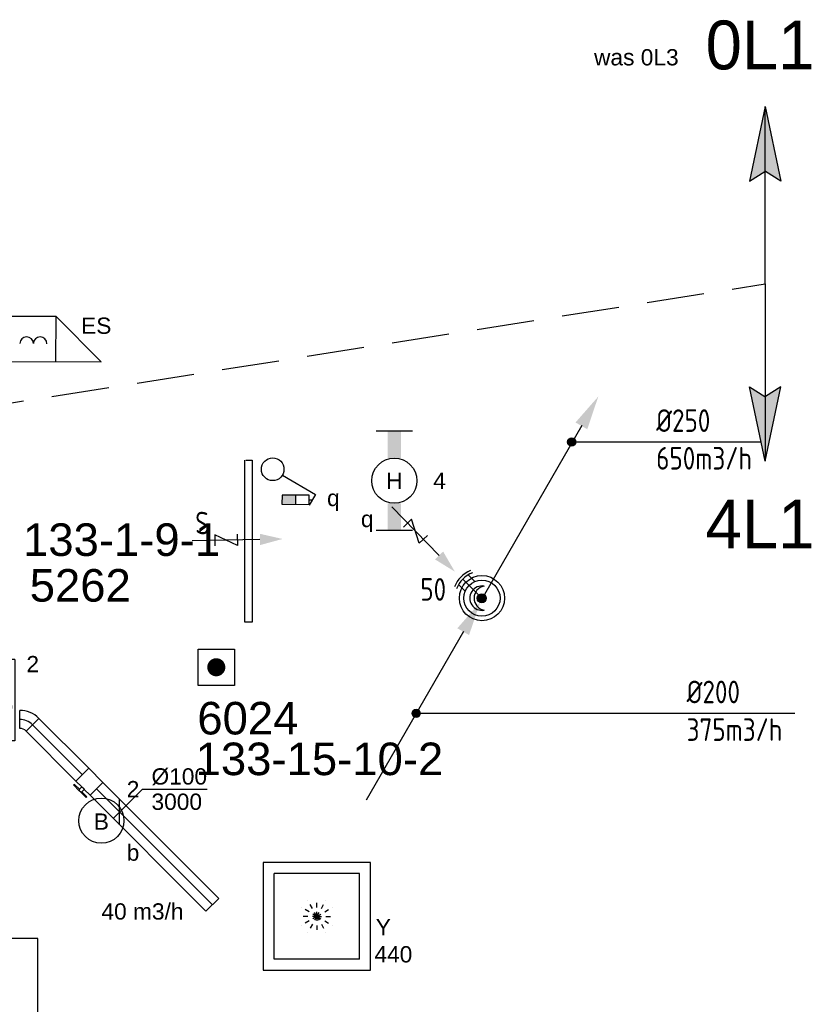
# Model space of a CAD drawing. Extents: x -257677 to 221252, y -185516 to 120782.
# Tile 125 of 171: x -23710 to -19330, y -49589 to -44145. Entities that reach past the tile are written whole.
import ezdxf
from ezdxf.enums import TextEntityAlignment as Align
from ezdxf.lldxf.tags import DXFTag

# ---------------------------------------------------------------- set-up
doc = ezdxf.new("R2010")
doc.units = 0
doc.header["$LTSCALE"] = 50
for name, pattern in [('2322140', [45, 40, -5]), ('AUSGEZOGEN', [0]), ('HIDDEN', [9.524999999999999, 6.35, -3.175]), ('STREEPJES', [0.1, 0.05, -0.05])]:
    doc.linetypes.add(name, pattern=pattern)
doc.layers.get('0').update_dxf_attribs({"linetype": 'CONTINUOUS'})
for name, color, linetype in [('57LB', 4, 'CONTINUOUS'), ('brandmeld serienummer', 2, 'CONTINUOUS'), ('brandmeldserienummers', 1, 'CONTINUOUS'), ('EL6311--', 3, 'CONTINUOUS'), ('EL6350--', 3, 'CONTINUOUS'), ('EL6511--', 3, 'CONTINUOUS'), ('EL6522--', 3, 'CONTINUOUS'), ('WL5448--', 4, 'CONTINUOUS'), ('WL570---_RETOUR', 112, 'CONTINUOUS'), ('WL570---_RETOUR_HL', 8, 'CONTINUOUS'), ('WL570---_RETOUR_RST', 2, 'CONTINUOUS'), ('WL570---_RETOUR_RST_HL', 1, 'CONTINUOUS'), ('WM570---_RETOUR', 1, 'CONTINUOUS'), ('WM570---_RETOUR_PR', 1, 'CONTINUOUS'), ('WM570---_RETOUR_RST_PR', 1, 'CONTINUOUS'), ('WM570---_TOEVOER', 1, 'CONTINUOUS')]:
    doc.layers.add(name, color=color, linetype=linetype)
doc.styles.add('BURO-018', font='ARIAL.TTF', dxfattribs={"height": 63})
doc.styles.add('ISO25', font='ISO', dxfattribs={"width": 0.9})
tags = doc.linetypes.add('CENTER2', pattern=[28.575000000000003, 19.05, -3.175, 3.175, -3.175]).pattern_tags.tags
tags[10:11] = [DXFTag(74, 4), DXFTag(75, 0), DXFTag(340, '0'), DXFTag(46, 1.0), DXFTag(50, 0.0), DXFTag(44, 0.0), DXFTag(45, 0.0)]
tags[8:9] = [DXFTag(74, 4), DXFTag(75, 0), DXFTag(340, '0'), DXFTag(46, 1.0), DXFTag(50, 0.0), DXFTag(44, 0.0), DXFTag(45, 0.0)]
tags[6:7] = [DXFTag(74, 4), DXFTag(75, 0), DXFTag(340, '0'), DXFTag(46, 1.0), DXFTag(50, 0.0), DXFTag(44, 0.0), DXFTag(45, 0.0)]
tags[4:5] = [DXFTag(74, 4), DXFTag(75, 0), DXFTag(340, '0'), DXFTag(46, 1.0), DXFTag(50, 0.0), DXFTag(44, 0.0), DXFTag(45, 0.0)]

# ---------------------------------------------------------------- blocks, each defined once
blk = doc.blocks.new('111604')
at = {"color": 0, "linetype": 'Continuous'}
for p, q in [((-5, 6), (-5, 1)), ((0, 6), (-5, 6)), ((0, 1), (0, 6)), ((0, 6), (5, 1)), ((-5, 1), (5, 1))]:
    blk.add_line(p, q, dxfattribs=at)
for centre in [(-3.25, 3), (-1.75, 3)]:
    blk.add_arc(centre, 0.75, 0, 180, dxfattribs=at)
at = {"color": 0, "linetype": 'Continuous', "style": 'BURO-018'}
blk.add_attdef('E_TEXT1', text='', height=1.8, dxfattribs=at).set_placement((0, 8.5), align=Align.MIDDLE)
at = {"color": 0, "linetype": 'Continuous', "style": 'BURO-018', "flags": 1}
blk.add_attdef('E_MATCODE', text='', height=1.799999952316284, dxfattribs=at).set_placement((0, 0), align=Align.MIDDLE)
blk = doc.blocks.new('E00124')
at = {"color": 0, "linetype": 'Continuous'}
for p, q in [((-2, 5), (2, 5)), ((-2, 1), (-2, 5)), ((2, 5), (2, 1)), ((2, 1), (-2, 1))]:
    blk.add_line(p, q, dxfattribs=at)
at = {"color": 0, "linetype": 'Continuous', "const_width": 1}
blk.add_lwpolyline([(-0.5, 3, 1), (0.5, 3, 1)], format="xyb", close=True, dxfattribs=at)
at = {"color": 0, "linetype": 'Continuous', "style": 'BURO-018'}
blk.add_attdef('E_TEXT1', text='', height=1.8, dxfattribs=at).set_placement((0, 7.5), align=Align.MIDDLE)
at = {"color": 0, "linetype": 'Continuous', "style": 'BURO-018', "flags": 1}
blk.add_attdef('E_MATCODE', (0, 0), '', height=1.799999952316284, dxfattribs=at)
blk = doc.blocks.new('1115B3')
at = {"color": 0, "linetype": 'Continuous'}
blk.add_circle((0, 3.5), 2.5, dxfattribs=at)
at = {"color": 0, "linetype": 'Continuous', "style": 'BURO-018'}
for tag, p in [('E_GKAST', (0, 11.5)), ('E_GROEP', (0, 8.5)), ('E_SGROEP', (4.5, 8.5)), ('E_ARMCODE', (0, 3.5)), ('E_SLET', (4.5, 2.5))]:
    blk.add_attdef(tag, text='', height=1.8, dxfattribs=at).set_placement(p, align=Align.MIDDLE)
blk = doc.blocks.new('1115C2G')
at = {"color": 0, "linetype": 'Continuous'}
for p, q in [((-4.5, 5.5), (4.5, 5.5)), ((-4.5, 1), (-4.5, 5.5)), ((4.5, 1), (4.5, 5.5)), ((-1.239999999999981, 4.30882250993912), (-1.240000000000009, 4.909999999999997)), ((-0.7599999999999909, 4.110000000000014), (-0.7599999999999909, 4.909999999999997)), ((2, 5.150000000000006), (3.5, 5.150000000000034)), ((2, 1.349999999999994), (2, 5.150000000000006)), ((3.5, 5.150000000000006), (3.5, 1.349999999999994)), ((-2.681177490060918, 4.349999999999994), (-3.52000000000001, 4.349999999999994)), ((-2.879999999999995, 3.870000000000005), (-3.52000000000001, 3.870000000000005)), ((-1.270913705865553, 2.260913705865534), (-2.879999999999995, 3.870000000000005)), ((-1.939999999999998, 3.608822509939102), (-2.681177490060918, 4.349999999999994)), ((-1.239999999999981, 4.30882250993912), (-1.939999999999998, 3.608822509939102)), ((-1.374314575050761, 3.495685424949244), (-0.7599999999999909, 4.110000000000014)), ((-1.232893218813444, 3.354264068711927), (-1.374314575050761, 3.495685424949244)), ((-0.8723044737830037, 3.714852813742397), (-1.232893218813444, 3.354264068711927)), ((-0.6460303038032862, 3.488578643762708), (-1.006619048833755, 3.127989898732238)), ((-1.939999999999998, 2.930000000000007), (-2.04000000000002, 2.830000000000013)), ((-2.04000000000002, 2.830000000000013), (-2.04000000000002, 2.343756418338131)), ((-1.713725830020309, 2.703725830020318), (-1.719999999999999, 2.697451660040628)), ((-1.719999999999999, 2.697451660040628), (-1.719999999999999, 2.463756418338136)), ((-1.473756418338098, 2.463756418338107), (-1.719999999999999, 2.463756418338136)), ((-0.7052282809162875, 2.82659913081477), (-1.006619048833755, 3.127989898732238)), ((-0.9880709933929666, 2.143756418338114), (-1.840000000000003, 2.143756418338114)), ((2, 1.349999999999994), (3.5, 1.349999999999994)), ((4.5, 1), (-4.5, 1))]:
    blk.add_line(p, q, dxfattribs=at)
blk.add_lwpolyline([(1.500000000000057, 3.25, 0, 0.7, 0), (0, 3.25, 0.7, 0.7, 0)], format="xyseb", dxfattribs=at)
blk.add_circle((-0.7599999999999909, 1.75), 0.4, dxfattribs=at)
for centre, radius, start, end in [((-1, 4.909999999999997), 0.2399999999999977, 0, 180), ((-3.52000000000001, 4.110000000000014), 0.2399999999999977, 90, 270), ((-0.7591673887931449, 3.601715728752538), 0.1599999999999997, 315.0000000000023, 134.9999999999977), ((-1.840000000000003, 2.343756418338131), 0.2, 180, 270), ((-0.9880709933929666, 2.543756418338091), 0.3999999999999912, 225.0000000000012, 45)]:
    blk.add_arc(centre, radius, start, end, dxfattribs=at)
at = {"color": 0, "linetype": 'Continuous', "style": 'BURO-018'}
for tag, p in [('E_GKAST', (0, 15.16666666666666)), ('E_GROEP', (0, 12.16666666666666)), ('E_SGROEP', (4.5, 12.16666666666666)), ('E_ARMCODE', (0, 8))]:
    blk.add_attdef(tag, text='', height=1.8, dxfattribs=at).set_placement(p, align=Align.MIDDLE)
blk = doc.blocks.new('1115B6549')
at = {"color": 0}
for p, q in [((-5.49, 2), (-5.49, -2)), ((5.49, 2), (5.49, -2))]:
    blk.add_line(p, q, dxfattribs=at)
at = {"color": 0, "linetype": 'Continuous'}
blk.add_circle((0, 0), 2.5, dxfattribs=at)
at = {"color": 0}
for points in [[(-2.5, 0.75), (-5.49, 0.75), (-2.5, -0.75), (-5.49, -0.75)], [(2.5, 0.75), (5.49, 0.75), (2.5, -0.75), (5.49, -0.75)]]:
    blk.add_solid(points, dxfattribs=at)
at = {"color": 0, "linetype": 'Continuous', "style": 'BURO-018'}
for tag, p in [('E_GKAST', (0, 8)), ('E_GROEP', (0, 5)), ('E_SGROEP', (4.5, 5)), ('E_ARMCODE', (0, 0)), ('E_SLET', (4.5, -3))]:
    blk.add_attdef(tag, text='', height=1.8, dxfattribs=at).set_placement(p, align=Align.MIDDLE)
blk = doc.blocks.new('E00115')
at = {"color": 0, "linetype": 'Continuous'}
for p, q in [((3.34863156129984, 6.299999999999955), (3.34863156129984, 6.649999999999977)), ((2.84863156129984, 6.299999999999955), (2.84863156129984, 3.299999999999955)), ((3.84863156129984, 6.299999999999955), (2.84863156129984, 6.299999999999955)), ((3.84863156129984, 3.299999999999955), (3.84863156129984, 6.299999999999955)), ((2.84863156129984, 4.799999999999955), (3.84863156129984, 4.799999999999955)), ((2.84863156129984, 3.299999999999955), (3.84863156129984, 3.299999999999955))]:
    blk.add_line(p, q, dxfattribs=at)
blk.add_solid([(2.84863156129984, 4.799999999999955), (3.84863156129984, 4.799999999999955), (2.84863156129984, 3.299999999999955), (3.84863156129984, 3.299999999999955)], dxfattribs=at)
blk = doc.blocks.new('1114A1-DB1')
at = {"color": 0, "linetype": 'Continuous'}
for p, q in [((0.625, 3.332531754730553), (2.742413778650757, 7)), ((2.742413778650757, 7), (3.954849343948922, 6.299999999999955))]:
    blk.add_line(p, q, dxfattribs=at)
blk.add_circle((0, 2.25), 1.25, dxfattribs=at)
at = {"color": 0, "zscale": 50}
blk.add_blockref('E00115', (0, 0), dxfattribs=at)
at = {"color": 0, "linetype": 'Continuous', "style": 'BURO-018'}
for tag, height, p in [('E_SLET1', 1.8, (3.355960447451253, 9)), ('E_GROEP', 1.799999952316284, (0, 0)), ('E_GKAST', 1.799999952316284, (0, 0))]:
    blk.add_attdef(tag, text='', height=height, dxfattribs=at).set_placement(p, align=Align.MIDDLE)
at = {"color": 0, "linetype": 'Continuous', "style": 'BURO-018', "flags": 1}
for tag in ['E_MATCODE', 'E_SGROEP']:
    blk.add_attdef(tag, text='', height=1.799999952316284, dxfattribs=at).set_placement((0, 0), align=Align.MIDDLE)
blk = doc.blocks.new('CIRC1MM')
at = {"color": 2, "linetype": 'Continuous'}
for p, q in [((-0.5000000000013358, 0), (0.5000000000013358, 0)), ((-0.4898979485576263, 0.09999999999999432), (0.4898979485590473, 0.09999999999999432)), ((-0.4582575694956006, 0.1999999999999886), (0.4582575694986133, 0.1999999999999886)), ((-0.4000000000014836, 0.2999999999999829), (0.3999999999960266, 0.2999999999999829)), ((-0.3000000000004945, 0.4000000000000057), (0.3000000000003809, 0.4000000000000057)), ((-0.4898979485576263, -0.1000000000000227), (0.4898979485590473, -0.1000000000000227)), ((-0.4582575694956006, -0.1999999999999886), (0.4582575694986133, -0.1999999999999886)), ((-0.4000000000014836, -0.3000000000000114), (0.3999999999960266, -0.3000000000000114)), ((-0.3000000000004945, -0.3999999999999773), (0.3000000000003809, -0.3999999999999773))]:
    blk.add_line(p, q, dxfattribs=at)
blk.add_circle((-8.526512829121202e-14, 0), 0.4999999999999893, dxfattribs=at)
blk = doc.blocks.new('AFVRE')
at = {"color": 2, "linetype": 'Continuous'}
for p, q in [((0, -2.5), (0, -10)), ((0.625, -5), (-0.625, -7.5)), ((-0.625, -5), (0.625, -5)), ((-0.625, -7.5), (0.625, -7.5))]:
    blk.add_line(p, q, dxfattribs=at)
blk.add_solid([(-0.625, -2.5), (0.625, -2.5), (0, 0)], dxfattribs=at)
blk = doc.blocks.new('*U796')
at = {"color": 0, "ltscale": 10}
for p, q in [((297.5, 297.5, -2757.5), (-297.5, 297.5, -2757.5)), ((-297.5, 297.5, -2757.5), (-297.5, -297.5, -2757.5)), ((297.5, -297.5, -2757.5), (297.5, 297.5, -2757.5)), ((236.5, 236.5, -2757.5), (-236.5, 236.5, -2757.5)), ((-236.5, -236.5, -2757.5), (-236.5, 236.5, -2757.5)), ((236.5, -236.5, -2757.5), (236.5, 236.5, -2757.5)), ((236.5, -236.5, -2757.5), (-236.5, -236.5, -2757.5)), ((-297.5, -297.5, -2757.5), (297.5, -297.5, -2757.5))]:
    blk.add_line(p, q, dxfattribs=at)
at = {"color": 8, "linetype": 'STREEPJES', "ltscale": 10}
for q in [(-50, 86.60254037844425, -2757.5), (0, 100, -2757.5), (50, 86.60254037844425, -2757.5), (-100, 0, -2757.5), (-86.60254037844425, 50, -2757.5), (-86.60254037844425, -50, -2757.5), (-50, -86.60254037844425, -2757.5), (86.60254037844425, 50, -2757.5), (0, -100, -2757.5), (50, -86.60254037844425, -2757.5), (86.60254037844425, -50, -2757.5), (100, 0, -2757.5)]:
    blk.add_line((0, 0, -2757.5), q, dxfattribs=at)
at = {"layer": 'WL570---_RETOUR_RST_HL', "linetype": 'CENTER2'}
blk.add_circle((0, 0, -2757.5), 0.075, dxfattribs=at)
at = {"layer": 'WL570---_RETOUR_RST', "color": 1, "style": 'BURO-018'}
for tag in ['MC', 'Q']:
    blk.add_attdef(tag, text='', height=90, dxfattribs=at).set_placement((0, 0), align=Align.MIDDLE)
at = {"layer": 'WM570---_RETOUR_RST_PR', "color": 1, "style": 'BURO-018'}
blk.add_attdef('POSNR', text='', height=90, dxfattribs=at).set_placement((0, 0), align=Align.MIDDLE)
blk = doc.blocks.new('*U1152')
at = {"layer": 'WM570---_RETOUR', "color": 0, "ltscale": 10}
for p, q in [((-35.35533905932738, -35.35533905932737), (126.4836771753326, 126.4836771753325)), ((126.4836771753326, 126.4836771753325), (484.055300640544, 126.4836771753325)), ((-2.09143813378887e-10, -70.7106781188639), (2.09143813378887e-10, 70.7106781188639))]:
    blk.add_line(p, q, dxfattribs=at)
at = {"layer": 'WM570---_RETOUR', "color": 0, "style": 'BURO-018'}
for s, p in [('%%c100', (176.4836771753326, 151.4836771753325)), ('3000', (176.4836771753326, 11.48367717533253))]:
    blk.add_text(s, height=90, dxfattribs=at).set_placement(p)
blk = doc.blocks.new('*U1153')
at = {"color": 0, "ltscale": 10}
for p, q in [((-41.39999999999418, -50, -3000), (-41.39999999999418, 50, -3000)), ((64.62955980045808, 6.081118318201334, -3000), (-6.08111831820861, -64.62955980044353, -3000))]:
    blk.add_line(p, q, dxfattribs=at)
for centre, radius, start, end in [((-41.39999999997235, -99.94844148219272, -3000), 149.9484414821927, 44.99999999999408, 90.00000000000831), ((-41.39999999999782, -99.94844148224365, -3000), 49.94844148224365, 44.99999999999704, 89.99999999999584)]:
    blk.add_arc(centre, radius, start, end, dxfattribs=at)
at = {"layer": 'WL570---_RETOUR_HL', "linetype": 'CENTER2'}
blk.add_arc((-41.39999999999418, -99.94844148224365, -3000), 99.94844148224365, 45.00000000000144, 90, dxfattribs=at)
at = {"layer": 'WM570---_RETOUR_PR', "color": 1, "style": 'BURO-018'}
blk.add_attdef('POSNR', text='', height=90, dxfattribs=at).set_placement((0, 0), align=Align.MIDDLE)
blk = doc.blocks.new('*U1154')
at = {"color": 0, "ltscale": 10}
for p, q in [((-3.16504156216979e-10, 49.99999999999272, -3000), (390.2541217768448, 50.00000000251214, -3000)), ((3.237801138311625e-10, -50, -3000), (-3.191944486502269e-10, 49.99999999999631, -3000)), ((3.237801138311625e-10, -50, -3000), (390.2541217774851, -49.99999999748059, -3000))]:
    blk.add_line(p, q, dxfattribs=at)
at = {"layer": 'WL570---_RETOUR_HL', "linetype": 'CENTER2'}
blk.add_line((3.637978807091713e-12, -7.275957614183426e-12, -3000), (390.254121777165, 2.51214059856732e-09, -3000), dxfattribs=at)
at = {"layer": 'WM570---_RETOUR_PR', "color": 1, "style": 'BURO-018'}
blk.add_attdef('POSNR', text='', height=90, dxfattribs=at).set_placement((0, 0), align=Align.MIDDLE)
blk = doc.blocks.new('*U1155')
at = {"color": 2, "ltscale": 10}
for p, q in [((-55.84999999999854, 49.99999999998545, -3000.000000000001), (55.84999999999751, 49.99999999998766, -3000.000000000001)), ((-55.84999999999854, -50.00000000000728, -3000.000000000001), (-55.84999999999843, 49.99999999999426, -3000.000000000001)), ((55.85000000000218, 50, -3000.000000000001), (55.85000000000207, -50.00000000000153, -3000.000000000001)), ((-55.84999999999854, -50.00000000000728, -3000.000000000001), (-9.308333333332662, -50.00000000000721, -3000.000000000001)), ((-9.308333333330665, -50.00000000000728, -3000.000000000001), (-9.30833333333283, -68.33333333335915, -3000.000000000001)), ((9.308333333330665, -50, -3000.000000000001), (9.308333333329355, -74.99999999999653, -3000.000000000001)), ((9.308333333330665, -50, -3000.000000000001), (55.84999999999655, -49.99999999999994, -3000.000000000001)), ((-48.86751880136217, -68.33333333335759, -3000.000000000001), (-48.86751880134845, -74.99999999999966, -3000.000000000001)), ((-47.8675188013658, -68.33333333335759, -3000.000000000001), (-48.8675188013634, -68.33333333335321, -3000.000000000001)), ((-48.86751880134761, -74.99999999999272, -3000.000000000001), (-47.86751880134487, -74.99999999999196, -3000.000000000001)), ((-7.514599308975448, -68.33333333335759, -3000.000000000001), (-47.86751880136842, -68.33333333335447, -3000.000000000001)), ((-47.86751880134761, -74.99999999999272, -3000.000000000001), (-47.86751880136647, -68.3333333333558, -3000.000000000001)), ((-7.514599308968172, -74.99999999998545, -3000.000000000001), (-47.86751880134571, -74.9999999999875, -3000.000000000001)), ((-7.51459930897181, -68.33333333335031, -3000.000000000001), (-7.514599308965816, -74.99999999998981, -3000.000000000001)), ((9.308333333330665, -75, -3000.000000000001), (-7.514599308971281, -75.00000000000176, -3000.000000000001)), ((48.86751880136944, -68.33333333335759, -3000.000000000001), (9.308333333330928, -68.33333333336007, -3000.000000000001)), ((48.8675188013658, -74.99999999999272, -3000.000000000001), (9.308333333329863, -74.99999999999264, -3000.000000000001)), ((48.8675188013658, -74.99999999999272, -3000.000000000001), (48.86751880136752, -68.3333333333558, -3000.000000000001))]:
    blk.add_line(p, q, dxfattribs=at)
blk.add_spline([(-9.26057528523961, -49.99113106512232, -3000.000000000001), (-9.11779120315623, -49.9648781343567, -3000.000000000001), (-8.881446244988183, -49.92228979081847, -3000.000000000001), (-8.55396562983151, -49.8650705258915, -3000.000000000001), (-8.138709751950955, -49.79551713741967, -3000.000000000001), (-7.639939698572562, -49.71643198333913, -3000.000000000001), (-7.062773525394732, -49.6310155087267, -3000.000000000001), (-6.41313373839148, -49.54274129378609, -3000.000000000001), (-5.697686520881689, -49.45521774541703, -3000.000000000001), (-4.923773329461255, -49.37204142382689, -3000.000000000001), (-4.099335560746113, -49.29664778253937, -3000.000000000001), (-3.232833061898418, -49.23216570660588, -3000.000000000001), (-2.333157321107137, -49.18128255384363, -3000.000000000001), (-1.409540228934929, -49.1461263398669, -3000.000000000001), (-0.4714593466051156, -49.12817118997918, -3000.000000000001), (0.4714593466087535, -49.12817118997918, -3000.000000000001), (1.409540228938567, -49.14612633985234, -3000.000000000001), (2.333157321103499, -49.18128255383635, -3000.000000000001), (3.23283306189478, -49.23216570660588, -3000.000000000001), (4.099335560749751, -49.29664778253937, -3000.000000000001), (4.923773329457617, -49.37204142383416, -3000.000000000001), (5.697686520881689, -49.45521774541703, -3000.000000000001), (6.413133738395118, -49.54274129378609, -3000.000000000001), (7.062773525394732, -49.6310155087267, -3000.000000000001), (7.639939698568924, -49.71643198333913, -3000.000000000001), (8.138709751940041, -49.79551713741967, -3000.000000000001), (8.553965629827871, -49.8650705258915, -3000.000000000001), (8.881446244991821, -49.92228979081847, -3000.000000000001), (9.117791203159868, -49.9648781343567, -3000.000000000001), (9.26057528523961, -49.99113106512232, -3000.000000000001), (9.308333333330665, -50, -3000.000000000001)], degree=3, dxfattribs=at)
at = {"layer": 'WL570---_RETOUR', "color": 1, "style": 'BURO-018'}
blk.add_attdef('I', text='', height=90, dxfattribs=at).set_placement((0, 0), align=Align.MIDDLE)
at = {"layer": 'WM570---_RETOUR_PR', "color": 1, "style": 'BURO-018'}
blk.add_attdef('POSNR', text='', height=90, dxfattribs=at).set_placement((0, 0), align=Align.MIDDLE)
blk = doc.blocks.new('*U1156')
at = {"color": 0, "ltscale": 10}
for p, q in [((3.637978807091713e-12, 49.99999999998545, -3000.000000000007), (905.8360259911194, 49.99999999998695, -3000.000000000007)), ((905.8360259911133, 49.99999999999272, -3000.000000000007), (905.8360259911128, -50.00000000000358, -3000.000000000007)), ((7.275957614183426e-12, -50, -3000.000000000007), (905.836025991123, -49.99999999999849, -3000.000000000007))]:
    blk.add_line(p, q, dxfattribs=at)
at = {"layer": 'WL570---_RETOUR_HL', "linetype": 'CENTER2'}
blk.add_line((7.275957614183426e-12, -7.275957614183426e-12, -3000.000000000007), (905.836025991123, -5.767437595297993e-12, -3000.000000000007), dxfattribs=at)
at = {"layer": 'WM570---_RETOUR_PR', "color": 1, "style": 'BURO-018'}
blk.add_attdef('POSNR', text='', height=90, dxfattribs=at).set_placement((0, 0), align=Align.MIDDLE)

msp = doc.modelspace()

# ---------------------------------------------------------------- linework, layer by layer
at = {"layer": '57LB', "color": 1}
for p, q in [((-20600.03405657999, -46389.2423215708), (-21139.09655657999, -47322.9259600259)), ((-20655.731487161, -46479.53165206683), (-19608.02064415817, -46479.53165206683)), ((-21152.2941233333, -47343.0905249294), (-21258.70826060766, -47237.37377418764)), ((-21191.63063263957, -47251.15229003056), (-21228.89998101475, -47214.1271868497)), ((-21244.48900800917, -47304.3593586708), (-21281.75835638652, -47267.33425548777)), ((-21253.99108058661, -47527.2757789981), (-21793.05358058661, -48460.95941745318)), ((-21516.35110819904, -47979.88348446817), (-19420.92942219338, -47979.88348446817))]:
    msp.add_line(p, q, dxfattribs=at)
at = {"layer": '57LB', "color": 3, "linetype": 'Continuous'}
for p, q in [((-22464.89488269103, -47476.68111694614), (-22464.89488269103, -46579.41015833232)), ((-22458.93545393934, -46579.41015833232), (-22423.17888142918, -46579.41015833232)), ((-22423.17888142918, -46579.41015833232), (-22423.17888142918, -47476.68111694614)), ((-22423.17888142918, -47476.68111694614), (-22464.89488269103, -47476.68111694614))]:
    msp.add_line(p, q, dxfattribs=at)
at = {"layer": '57LB', "color": 1}
for radius in [125, 100]:
    msp.add_circle((-21152.2941233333, -47343.0905249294), radius, dxfattribs=at)
for centre, radius, start, end in [((-21152.2941233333, -47343.0905249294), 165, 112.9297396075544, 157.4469821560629), ((-21152.2941233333, -47343.0905249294), 150, 110.5640425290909, 159.8126792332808), ((-21152.2941233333, -47343.0905249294), 67.45046687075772, 79.92139116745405, 280.078608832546), ((-21128.68657415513, -47343.0905249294), 67.45046687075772, 100.0786088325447, 259.9213911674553)]:
    msp.add_arc(centre, radius, start, end, dxfattribs=at)
for points in [[(-20634.66726232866, -46371.64732677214), (-20569.71535704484, -46409.14732677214), (-20508.44130968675, -46228.01756356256)], [(-21288.62428633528, -47509.68078419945), (-21223.67238105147, -47547.18078419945), (-21162.39833369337, -47366.05102098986)]]:
    msp.add_solid(points, dxfattribs=at)
at = {"layer": 'EL6311--', "color": 4, "linetype": 'Continuous'}
for p, q in [((-19584.85827757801, -44624.77342627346), (-19671.67066239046, -45037.06896007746)), ((-19584.85827757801, -45605.42047803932), (-19584.85827757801, -44624.77342627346)), ((-19584.85827757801, -44624.77342627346), (-19498.04589276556, -45037.06896007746)), ((-19671.67066239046, -45037.06896007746), (-19586.93336549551, -44983.18128528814)), ((-19498.04589276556, -45037.06896007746), (-19582.78318966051, -44983.18128528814)), ((-19584.85827757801, -45605.42047803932), (-19584.85827757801, -46586.06752980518)), ((-19584.85827757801, -46586.06752980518), (-19671.67066239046, -46173.77199600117)), ((-19671.67066239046, -46173.77199600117), (-19586.93336549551, -46227.6596707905)), ((-19584.85827757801, -46586.06752980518), (-19498.04589276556, -46173.77199600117)), ((-19498.04589276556, -46173.77199600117), (-19582.78318966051, -46227.6596707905))]:
    msp.add_line(p, q, dxfattribs=at)
at = {"layer": 'EL6311--', "color": 4, "linetype": 'HIDDEN'}
msp.add_line((-24942.78685555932, -46450.84377302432), (-19584.85827757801, -45605.42047803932), dxfattribs=at)
at = {"layer": 'EL6311--', "color": 4, "linetype": 'Continuous'}
for points in [[(-19584.85827757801, -44624.77342627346), (-19671.67066239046, -45037.06896007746), (-19586.93336549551, -44983.18128528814)], [(-19584.85827757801, -44624.77342627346), (-19498.04589276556, -45037.06896007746), (-19582.78318966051, -44983.18128528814)], [(-19584.85827757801, -46586.06752980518), (-19671.67066239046, -46173.77199600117), (-19586.93336549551, -46227.6596707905)], [(-19584.85827757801, -46586.06752980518), (-19498.04589276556, -46173.77199600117), (-19582.78318966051, -46227.6596707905)]]:
    msp.add_solid(points, dxfattribs=at)
at = {"layer": 'WL5448--', "linetype": '2322140'}
for p, q in [((-23610.55762356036, -49225.9301527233, 2900), (-28711.43014375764, -49225.9301527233, 2900)), ((-23610.55762356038, -50433.85784765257, 2900), (-23610.55762356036, -49225.9301527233, 2900))]:
    msp.add_line(p, q, dxfattribs=at)

# ---------------------------------------------------------------- block references
at = {"layer": '57LB', "color": 1}
for p, xscale, yscale, zscale in [((-20655.731487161, -46479.53165206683), 45, 45, 45), ((-21153.16927200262, -47343.78655206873), 50, 50, 50), ((-21516.35110819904, -47979.88348446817), 45, 45, 45)]:
    msp.add_blockref('CIRC1MM', p, dxfattribs=dict(at, xscale=xscale, yscale=yscale, zscale=zscale))
at = {"layer": '57LB', "color": 1, "xscale": 50, "yscale": 50, "zscale": 50, "rotation": 224.2796948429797}
msp.add_blockref('AFVRE', (-21302.22227009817, -47196.73608437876), dxfattribs=at)
at = {"layer": '57LB', "linetype": 'Continuous', "xscale": 50, "yscale": 50, "zscale": 50, "rotation": 271.15035183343}
msp.add_blockref('AFVRE', (-22255.7868026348, -47015.92900451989), dxfattribs=at)
at = {"layer": 'EL6311--'}
ref = msp.add_blockref('1115B6549', (-21637.09496780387, -46693.72252259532), dxfattribs=dict(at, xscale=50, yscale=50, zscale=50, rotation=270))
ref.add_attrib('E_ARMCODE', 'H', dxfattribs={"layer": '0', "color": 1, "linetype": 'Continuous', "height": 90, "style": 'BURO-018'}).set_placement((-21637.09496780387, -46693.72252259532), align=Align.MIDDLE)
ref.add_attrib('E_SLET', 'q', dxfattribs={"layer": '0', "color": 1, "linetype": 'Continuous', "height": 90, "style": 'BURO-018'}).set_placement((-21787.09496780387, -46918.72252259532), align=Align.MIDDLE)
ref.add_attrib('E_GROEP', '4', dxfattribs={"layer": '0', "color": 1, "linetype": 'Continuous', "height": 90, "style": 'BURO-018'}).set_placement((-21387.09496780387, -46693.72252259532), align=Align.MIDDLE)
ref = msp.add_blockref('1114A1-DB1', (-22422.79391728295, -46629.88538114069), dxfattribs=dict(at, xscale=49.999999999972, yscale=50, zscale=50, rotation=269.6189730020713))
ref.add_attrib('E_SLET1', 'q', dxfattribs={"layer": '0', "color": 1, "linetype": 'Continuous', "height": 90, "style": 'BURO-018'}).set_placement((-21974.6086278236, -46802.4719378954), align=Align.MIDDLE)
at = {"layer": 'EL6311--', "linetype": 'AUSGEZOGEN'}
ref = msp.add_blockref('1115B3', (-23258.13564280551, -48748.53824800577), dxfattribs=dict(at, xscale=50, yscale=50, zscale=50))
ref.add_attrib('E_ARMCODE', 'B', dxfattribs={"layer": '0', "color": 1, "linetype": 'Continuous', "height": 90, "style": 'BURO-018'}).set_placement((-23258.13564280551, -48578.5382432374), align=Align.MIDDLE)
ref.add_attrib('E_SLET', 'b', dxfattribs={"layer": '0', "color": 1, "linetype": 'Continuous', "height": 90, "style": 'BURO-018'}).set_placement((-23083.13564280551, -48748.53824800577), align=Align.MIDDLE)
ref.add_attrib('E_GROEP', '2', dxfattribs={"layer": '0', "color": 1, "linetype": 'Continuous', "height": 90, "style": 'BURO-018'}).set_placement((-23083.13564280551, -48398.53824800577), align=Align.MIDDLE)
at = {"layer": 'EL6350--'}
ref = msp.add_blockref('1115C2G', (-23687.31376046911, -47907.52777978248), dxfattribs=dict(at, xscale=50, yscale=50, zscale=50, rotation=90))
ref.add_attrib('E_GROEP', '2', dxfattribs={"layer": '0', "color": 1, "linetype": 'Continuous', "height": 90, "style": 'BURO-018'}).set_placement((-23638.11740691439, -47707.06155225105), align=Align.MIDDLE)
at = {"layer": 'EL6511--', "xscale": 49.99999999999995, "yscale": 49.99999999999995, "zscale": 49.99999999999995, "rotation": 90.02380078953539}
msp.add_blockref('E00124', (-22472.34206581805, -47725.1964272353), dxfattribs=at)
at = {"layer": 'EL6522--'}
ref = msp.add_blockref('111604', (-23510.00496526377, -46086.15310424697), dxfattribs=dict(at, xscale=50.00000000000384, yscale=50, zscale=50, rotation=359.8135111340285))
ref.add_attrib('E_TEXT1', 'ES', dxfattribs={"layer": '0', "color": 1, "linetype": 'Continuous', "height": 90, "style": 'BURO-018'}).set_placement((-23286.59886120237, -45836.57193576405), align=Align.MIDDLE)
at = {"layer": 'WL570---_RETOUR'}
msp.add_blockref('*U1153', (-23668.89047215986, -48013.76046827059, 3000), dxfattribs=at)
for name, p, rotation in [('*U1154', (-23639.61625141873, -48043.03468901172, 3000), 314.9999999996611), ('*U1155', (-23324.1730017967, -48358.47793863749, 3000), 314.9999999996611), ('*U1156', (-23284.68108806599, -48397.96985236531, 3000.000000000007), 314.9999999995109)]:
    msp.add_blockref(name, p, dxfattribs=dict(at, rotation=rotation))
at = {"layer": 'WL570---_RETOUR_RST'}
ref = msp.add_blockref('*U796', (-22065.88896828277, -49102.86478480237, 2757.5), dxfattribs=at)
ref.add_attrib('Q', '440', dxfattribs={"color": 1, "height": 90, "style": 'BURO-018'}).set_placement((-21642.61030429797, -49312.33643506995), align=Align.MIDDLE)
ref.add_attrib('MC', 'Y', dxfattribs={"color": 1, "height": 90, "style": 'BURO-018'}).set_placement((-21698.30263600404, -49162.2225322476), align=Align.MIDDLE)
at = {"layer": 'WM570---_RETOUR'}
msp.add_blockref('*U1152', (-23157.35243968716, -48525.29850074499, 3000), dxfattribs=at)

# ---------------------------------------------------------------- texts
at = {"layer": '57LB', "color": 1, "style": 'ISO25', "width": 0.9}
for s, p in [('%%c250', (-20188.00343224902, -46423.9630656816)), ('650m3/h', (-20188.00343224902, -46632.29639901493)), ('50', (-21493.50205873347, -47357.38134879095)), ('%%c200', (-20019.62133248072, -47924.31489808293)), ('375m3/h', (-20019.62133248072, -48132.64823141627))]:
    msp.add_text(s, height=125, dxfattribs=at).set_placement(p)
at = {"layer": '57LB', "color": 2, "linetype": 'Continuous', "style": 'ISO25', "width": 0.9}
msp.add_text('S', height=125, dxfattribs=at).set_placement((-22739.25471666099, -46990.40070799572))
at = {"layer": 'brandmeld serienummer', "color": 1, "style": 'BURO-018'}
for s, p in [('5262', (-23654.82096446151, -47362.3764789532)), ('6024', (-22727.29902003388, -48096.88913528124))]:
    msp.add_text(s, height=180, dxfattribs=at).set_placement(p)
at = {"layer": 'brandmeldserienummers', "color": 1, "style": 'BURO-018'}
for s, p in [('133-1-9-1', (-23691.6412127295, -47109.75874287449)), ('133-15-10-2', (-22736.51234634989, -48321.79586847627))]:
    msp.add_text(s, height=180, dxfattribs=at).set_placement(p)
at = {"layer": 'EL6311--', "color": 4, "linetype": 'Continuous', "char_height": 270, "width": 1544.948094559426, "attachment_point": 1, "style": 'BURO-018'}
for s, insert in [('{\\fFutura Bk|b0|i0|c0|p34;0L1}', (-19914.77721926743, -44149.40837581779)), ('{\\fFutura Bk|b0|i0|c0|p34;4L1}', (-19914.77721926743, -46798.53054126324))]:
    msp.add_mtext(s, dxfattribs=dict(at, insert=insert))
at = {"layer": 'EL6522--', "color": 1, "style": 'BURO-018'}
msp.add_text('was 0L3', height=90, dxfattribs=at).set_placement((-20532.163255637, -44397.38101546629))
at = {"layer": 'WM570---_TOEVOER', "style": 'BURO-018'}
msp.add_text('40 m3/h', height=90, dxfattribs=at).set_placement((-23257.91088302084, -49120.52607640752, -2700))

doc.saveas('drawing.dxf')
